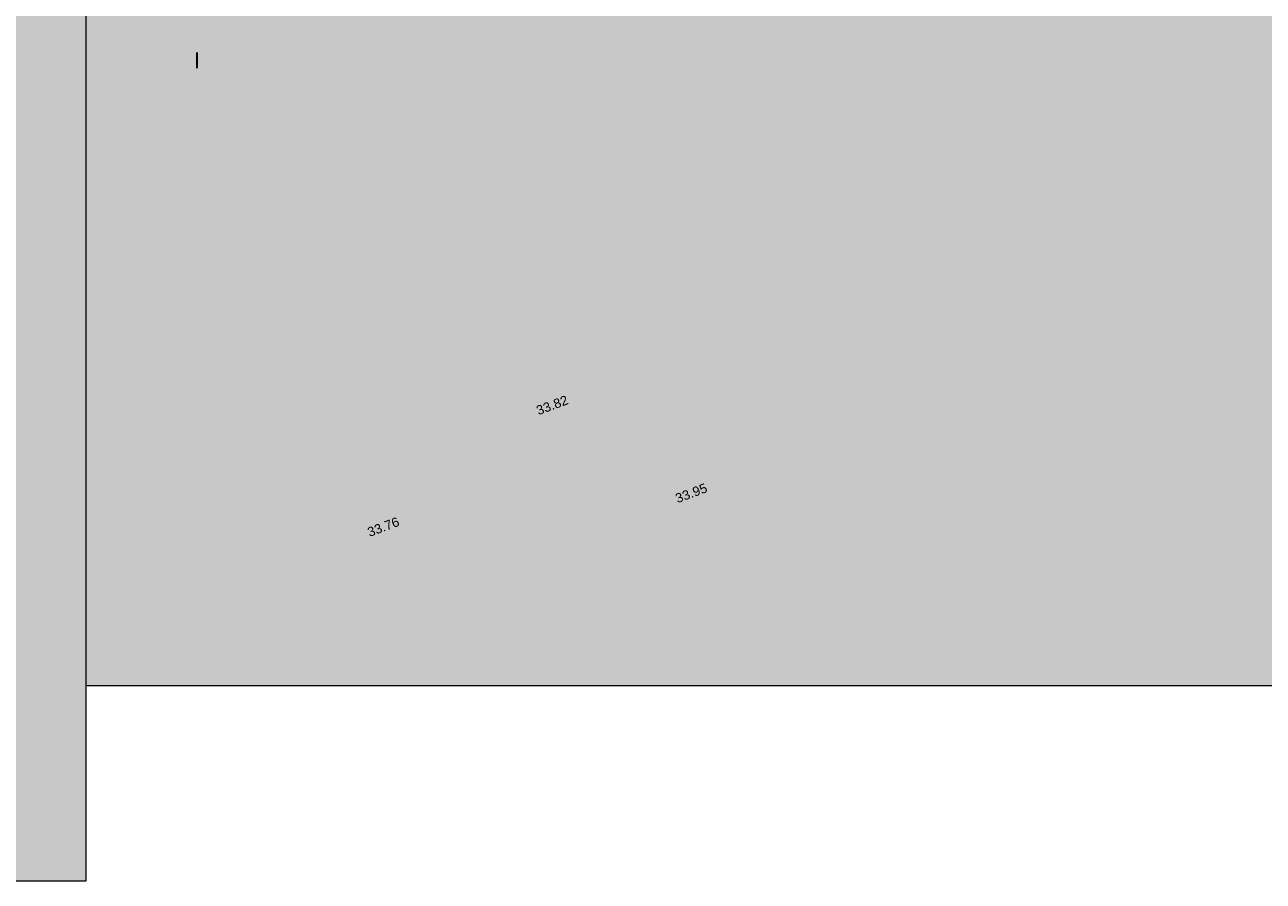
# Model space of a CAD drawing. Header units: metres. Extents: x -5569892 to 1712241, y -5568463 to 2085.
# Tile 31 of 68: x 42 to 90, y -50 to -18. Entities that reach past the tile are written whole.
import ezdxf

# ---------------------------------------------------------------- set-up
doc = ezdxf.new("R2010")
doc.units = ezdxf.units.M
doc.header["$LTSCALE"] = 0.5
for name, color, linetype, lineweight in [('01.01_Text-Beschriftung Geschosse', 7, 'Continuous', 25), ('02.02_Nutzung. Gebäude-Einzelhandel (Nahversorger)', 7, 'Continuous', 9), ('02.02_Nutzung. Gebäude-Gewerbe. Nahversorger im EG', 7, 'Continuous', 9), ('99.02_Vermesserplan-Höhe SWP', 7, 'Continuous', 18), ('Keine', 7, 'Continuous', 9)]:
    doc.layers.add(name, color=color, linetype=linetype, lineweight=lineweight)
doc.styles.add('Arial', font='arial.ttf')

# ---------------------------------------------------------------- blocks, each defined once
blk = doc.blocks.new('Gruppe-1')
at = {"layer": '02.02_Nutzung. Gebäude-Einzelhandel (Nahversorger)', "linetype": 'Continuous', "lineweight": 0, "true_color": 0x37ae8d}
blk.add_hatch(color=125, dxfattribs=at).paths.add_polyline_path([(44.627, -42.975), (138.626, -42.975), (138.626, -16.975), (44.626, -16.975)])
at = {"layer": '02.02_Nutzung. Gebäude-Gewerbe. Nahversorger im EG', "linetype": 'Continuous', "lineweight": 0, "true_color": 0x37ae8d}
blk.add_hatch(color=125, dxfattribs=at).paths.add_polyline_path([(27.122, -16.975), (44.622, -16.975), (44.622, -50.475), (27.122, -50.475)])
at = {"layer": '02.02_Nutzung. Gebäude-Einzelhandel (Nahversorger)', "flags": 128}
blk.add_lwpolyline([(44.627, -42.975), (138.626, -42.975), (138.626, -16.975), (44.626, -16.975)], close=True, dxfattribs=at)
at = {"layer": '02.02_Nutzung. Gebäude-Gewerbe. Nahversorger im EG', "flags": 128}
blk.add_lwpolyline([(27.122, -16.975), (44.622, -16.975), (44.622, -50.475), (27.122, -50.475)], close=True, dxfattribs=at)
at = {"layer": '01.01_Text-Beschriftung Geschosse', "color": 7, "insert": (48.769, -18.697), "char_height": 0.604, "width": 0.693, "attachment_point": 1, "rotation": 0.0481, "line_spacing_factor": 4, "style": 'Arial'}
blk.add_mtext('I', dxfattribs=at)
blk = doc.blocks.new('_23-07-06_Massenplan_TB_Weiterführende Schule (3D)')
at = {"layer": 'Keine', "color": 7}
blk.add_blockref('Gruppe-1', (0, 0), dxfattribs=at)
at = {"layer": '99.02_Vermesserplan-Höhe SWP', "color": 7, "char_height": 0.36, "rotation": 20.7002, "line_spacing_factor": 0.251004, "style": 'Arial'}
for s, insert, attachment_point in [('33.82', (61.853, -32.273), 1), ('33.95', (67.251, -35.816), 4), ('33.76', (56.557, -36.495), 3)]:
    blk.add_mtext(s, dxfattribs=dict(at, insert=insert, attachment_point=attachment_point))

msp = doc.modelspace()

# ---------------------------------------------------------------- block references
at = {"layer": 'Keine', "color": 1}
msp.add_blockref('_23-07-06_Massenplan_TB_Weiterführende Schule (3D)', (0, 0), dxfattribs=at)

doc.saveas('drawing.dxf')
